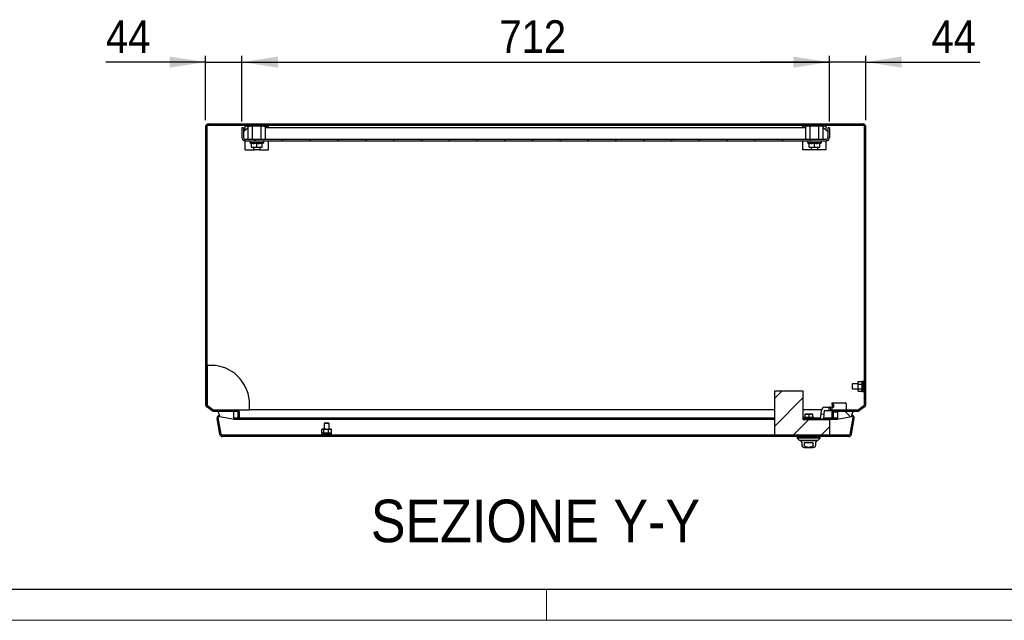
# Model space of a CAD drawing. Header units: millimetres. Extents: x 0 to 6308, y -1 to 4454.
# Tile 3 of 5: x 2519 to 3712, y -1 to 727. Entities that reach past the tile are written whole.
import ezdxf

# ---------------------------------------------------------------- set-up
doc = ezdxf.new("R2010")
doc.units = ezdxf.units.MM
doc.header["$LTSCALE"] = 7.5
doc.layers.add('SLD-0', color=7, linetype='Continuous')
doc.styles.add('SLDTEXTSTYLE3', font='GOTHIC.TTF', dxfattribs={"width": 0.913})
doc.dimstyles.new('SLDDIMSTYLE1', dxfattribs={"dimtxt": 39.6875, "dimasz": 43.65625, "dimexe": 0, "dimexo": 0.0625, "dimgap": 9.921875, "dimtad": 1, "dimrnd": 1e-09, "dimzin": 12, "dimdsep": 46, "dimtxsty": 'SLDTEXTSTYLE3', "dimsah": 1, "dimcen": 0.09, "dimadec": 0, "dimazin": 3, "dimtfac": 1, "dimtmove": 0, "dimatfit": 0, "dimfxl": 1, "dimfrac": 2, "dimtolj": 1, "dimtzin": 12, "dimarcsym": 0})
doc.dimstyles.new('SLDDIMSTYLE3', dxfattribs={"dimtxt": 39.6875, "dimasz": 43.65625, "dimexe": 0, "dimexo": 0.0625, "dimgap": 9.921875, "dimtad": 1, "dimrnd": 1e-09, "dimzin": 12, "dimdsep": 46, "dimtxsty": 'SLDTEXTSTYLE3', "dimsah": 1, "dimcen": 0.09, "dimadec": 0, "dimazin": 3, "dimtfac": 1, "dimtofl": 0, "dimtmove": 0, "dimatfit": 3, "dimfxl": 1, "dimfrac": 2, "dimtolj": 1, "dimtzin": 12, "dimarcsym": 0})
pattern_1 = [(45, (0, 0), (-16.83798022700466, 16.83798022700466), [])]

# ---------------------------------------------------------------- blocks, each defined once
blk = doc.blocks.new('_D_14')
at = {"layer": 'SLD-0', "color": 7}
for p, q in [((2744.255565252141, 605.3569444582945), (2744.255565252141, 683.3569444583)), ((2788.255565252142, 603.8569444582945), (2788.255565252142, 683.3569444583)), ((2744.255565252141, 675.8569444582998), (2623.389712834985, 675.8569444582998)), ((2744.255565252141, 675.8569444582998), (2788.255565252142, 675.8569444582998)), ((2788.255565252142, 675.8569444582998), (2872.209892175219, 675.8569444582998))]:
    blk.add_line(p, q, dxfattribs=at)
for points in [[(2744.255565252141, 675.8569444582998), (2700.599315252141, 682.573290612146), (2700.599315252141, 669.1405983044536)], [(2788.255565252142, 675.8569444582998), (2831.911815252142, 669.1405983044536), (2831.911815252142, 682.573290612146)]]:
    blk.add_solid(points, dxfattribs=at)
at = {"layer": 'SLD-0', "color": 7, "insert": (2623.389712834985, 726.5515236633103), "char_height": 39.68749999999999, "attachment_point": 1, "style": 'SLDTEXTSTYLE3'}
blk.add_mtext('44', dxfattribs=at)
blk = doc.blocks.new('_D_15')
at = {"layer": 'SLD-0', "color": 7}
for p, q in [((2788.255565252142, 603.8569444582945), (2788.255565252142, 683.3569444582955)), ((3500.255565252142, 603.856944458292), (3500.255565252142, 683.3569444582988)), ((2788.255565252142, 675.8569444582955), (3500.255565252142, 675.8569444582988))]:
    blk.add_line(p, q, dxfattribs=at)
for points in [[(2788.255565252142, 675.8569444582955), (2831.911815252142, 669.1405983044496), (2831.911815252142, 682.5732906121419)], [(3500.255565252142, 675.8569444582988), (3456.599315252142, 682.5732906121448), (3456.599315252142, 669.1405983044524)]]:
    blk.add_solid(points, dxfattribs=at)
at = {"layer": 'SLD-0', "color": 7, "insert": (3100.268584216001, 726.5515236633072), "char_height": 39.68749999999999, "attachment_point": 1, "style": 'SLDTEXTSTYLE3'}
blk.add_mtext('712', dxfattribs=at)
blk = doc.blocks.new('_D_16')
at = {"layer": 'SLD-0', "color": 7}
for p, q in [((3500.255565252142, 603.856944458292), (3500.255565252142, 683.3569444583)), ((3544.255565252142, 605.3569444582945), (3544.255565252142, 683.3569444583)), ((3500.255565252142, 675.8569444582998), (3416.301238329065, 675.8569444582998)), ((3544.255565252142, 675.8569444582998), (3500.255565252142, 675.8569444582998)), ((3544.255565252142, 675.8569444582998), (3682.718670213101, 675.8569444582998))]:
    blk.add_line(p, q, dxfattribs=at)
for points in [[(3500.255565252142, 675.8569444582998), (3456.599315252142, 682.573290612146), (3456.599315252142, 669.1405983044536)], [(3544.255565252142, 675.8569444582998), (3587.911815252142, 669.1405983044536), (3587.911815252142, 682.573290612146)]]:
    blk.add_solid(points, dxfattribs=at)
at = {"layer": 'SLD-0', "color": 7, "insert": (3624.069362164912, 726.5515236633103), "char_height": 39.68749999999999, "attachment_point": 1, "style": 'SLDTEXTSTYLE3'}
blk.add_mtext('44', dxfattribs=at)

msp = doc.modelspace()

# ---------------------------------------------------------------- hatches: boundary and pattern name
at = {"layer": 'SLD-0', "linetype": 'Continuous', "lineweight": 18}
h = msp.add_hatch(dxfattribs=at)
h.set_pattern_fill('ANSI31', color=256, scale=7.5, style=0)
h.set_pattern_definition(pattern_1)
edge = h.paths.add_edge_path(flags=0)
edge.add_arc((3506.255565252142, 251.3569444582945), 1.5, 89.9999999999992, 180, ccw=False)
edge.add_line((3506.255565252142, 252.8569444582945), (3534.740780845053, 252.8569444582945))
edge.add_arc((3534.740780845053, 255.8569444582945), 3, 270.0000000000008, 304.9999999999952)
edge.add_line((3536.461510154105, 253.3994883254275), (3542.976294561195, 257.9611894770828))
edge.add_arc((3541.255565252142, 260.4186456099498), 3, 305.0000000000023, 360.0000000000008)
edge.add_line((3544.255565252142, 260.4186456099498), (3544.255565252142, 597.8569444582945))
edge.add_arc((3541.255565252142, 597.8569444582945), 3, 0, 90)
edge.add_line((3541.255565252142, 600.8569444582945), (2747.255565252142, 600.8569444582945))
edge.add_arc((2747.255565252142, 597.8569444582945), 3, 90, 180)
edge.add_line((2744.255565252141, 597.8569444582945), (2744.255565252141, 260.4186456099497))
edge.add_arc((2747.255565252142, 260.4186456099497), 3, 180, 234.9999999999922)
edge.add_line((2745.534835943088, 257.9611894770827), (2752.049620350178, 253.3994883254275))
edge.add_arc((2753.770349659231, 255.8569444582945), 3, 234.9999999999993, 270.0000000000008)
edge.add_line((2753.770349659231, 252.8569444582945), (2782.255565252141, 252.8569444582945))
edge.add_arc((2782.255565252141, 251.3569444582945), 1.5, -7.958078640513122e-13, 89.9999999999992, ccw=False)
edge.add_line((2783.755565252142, 251.3569444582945), (2783.755565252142, 244.8569444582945))
edge.add_line((2783.755565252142, 244.8569444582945), (2785.255565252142, 244.8569444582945))
edge.add_line((2785.255565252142, 244.8569444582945), (2785.255565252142, 251.3569444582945))
edge.add_arc((2782.255565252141, 251.3569444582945), 3, 0, 90)
edge.add_line((2782.255565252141, 254.3569444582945), (2753.770349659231, 254.3569444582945))
edge.add_arc((2753.770349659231, 255.8569444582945), 1.5, 234.99999999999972, 269.9999999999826, ccw=False)
edge.add_line((2752.909985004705, 254.628216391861), (2746.395200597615, 259.1899175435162))
edge.add_arc((2747.255565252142, 260.4186456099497), 1.5, 180, 234.99999999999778, ccw=False)
edge.add_line((2745.755565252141, 260.4186456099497), (2745.755565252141, 597.8569444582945))
edge.add_arc((2747.255565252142, 597.8569444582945), 1.5, 89.9999999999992, 180, ccw=False)
edge.add_line((2747.255565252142, 599.3569444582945), (3541.255565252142, 599.3569444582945))
edge.add_arc((3541.255565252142, 597.8569444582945), 1.5, -7.958078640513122e-13, 89.9999999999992, ccw=False)
edge.add_line((3542.755565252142, 597.8569444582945), (3542.755565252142, 260.4186456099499))
edge.add_arc((3541.255565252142, 260.4186456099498), 1.5, -54.99999999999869, 1.4210854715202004e-12, ccw=False)
edge.add_line((3542.115929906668, 259.1899175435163), (3535.601145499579, 254.6282163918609))
edge.add_arc((3534.740780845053, 255.8569444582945), 1.5, 270, 304.99999999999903, ccw=False)
edge.add_line((3534.740780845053, 254.3569444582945), (3506.255565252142, 254.3569444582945))
edge.add_arc((3506.255565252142, 251.3569444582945), 3, 90, 180)
edge.add_line((3503.255565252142, 251.3569444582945), (3503.255565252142, 244.8569444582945))
edge.add_line((3503.255565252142, 244.8569444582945), (3504.755565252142, 244.8569444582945))
edge.add_line((3504.755565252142, 244.8569444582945), (3504.755565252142, 251.3569444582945))
h = msp.add_hatch(dxfattribs=at)
h.set_pattern_fill('ANSI31', color=256, scale=7.5, style=0)
h.set_pattern_definition(pattern_1)
edge = h.paths.add_edge_path(flags=0)
edge.add_line((2790.255565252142, 584.3569444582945), (2790.255565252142, 596.3569444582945))
edge.add_line((2790.255565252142, 596.3569444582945), (2788.255565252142, 596.3569444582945))
edge.add_line((2788.255565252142, 596.3569444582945), (2788.255565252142, 584.3569444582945))
edge.add_arc((2792.255565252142, 584.3569444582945), 3.999999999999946, 180, 270.0000000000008)
edge.add_line((2792.255565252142, 580.3569444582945), (3496.255565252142, 580.3569444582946))
edge.add_arc((3496.255565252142, 584.3569444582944), 3.999999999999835, 270.0000000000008, 360.0000000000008)
edge.add_line((3500.255565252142, 584.3569444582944), (3500.255565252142, 596.356944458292))
edge.add_line((3500.255565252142, 596.356944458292), (3498.255565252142, 596.356944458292))
edge.add_line((3498.255565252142, 596.356944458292), (3498.255565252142, 584.3569444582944))
edge.add_arc((3496.255565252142, 584.3569444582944), 1.999999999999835, 270, 360, ccw=False)
edge.add_line((3496.255565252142, 582.3569444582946), (2792.255565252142, 582.3569444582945))
edge.add_arc((2792.255565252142, 584.3569444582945), 1.999999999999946, 180, 270, ccw=False)
h = msp.add_hatch(dxfattribs=at)
h.set_pattern_fill('ANSI31', color=256, scale=7.5, style=0)
h.set_pattern_definition(pattern_1)
h.paths.add_polyline_path([(3434.045565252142, 277.619548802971), (3434.045565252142, 223.619548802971), (3500.255565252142, 223.619548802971), (3500.255565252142, 242.619548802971), (3468.045565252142, 242.619548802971), (3468.045565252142, 277.619548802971)], flags=0)
h = msp.add_hatch(dxfattribs=at)
h.set_pattern_fill('ANSI31', color=256, scale=7.5, angle=90.0000000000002, style=0)
h.set_pattern_definition([(135.0000000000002, (0, 0), (-16.83798022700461, -16.83798022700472), [])])
edge = h.paths.add_edge_path(flags=0)
edge.add_line((2778.71086355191, 243.2520772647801), (2778.97133581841, 244.7292888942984))
edge.add_line((2778.97133581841, 244.7292888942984), (2778.015402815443, 244.8978456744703))
edge.add_line((2778.015402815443, 244.8978456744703), (2777.994299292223, 251.9133896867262))
edge.add_arc((2776.994303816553, 251.9103815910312), 0.9999999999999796, 0.1723514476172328, 90.17235144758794)
edge.add_line((2776.991295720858, 252.9103770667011), (2759.228441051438, 252.8569444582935))
edge.add_line((2759.228441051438, 252.8569444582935), (2761.524918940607, 247.8055629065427))
edge.add_arc((2761.003974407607, 244.8511396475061), 3, 80.00000000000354, 190.0000000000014)
edge.add_line((2758.04955114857, 244.3301951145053), (2761.528762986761, 224.5986042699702))
edge.add_arc((2764.483186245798, 225.119548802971), 3, 189.9999999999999, 270.0000000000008)
edge.add_line((2764.483186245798, 222.119548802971), (3524.027944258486, 222.119548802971))
edge.add_arc((3524.027944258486, 225.119548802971), 3, 270.0000000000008, 349.9999999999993)
edge.add_line((3526.982367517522, 224.5986042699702), (3530.461579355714, 244.3301951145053))
edge.add_arc((3527.507156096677, 244.8511396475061), 3, 350.0000000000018, 459.9999999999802)
edge.add_line((3526.986211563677, 247.8055629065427), (3529.282689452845, 252.8569444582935))
edge.add_line((3529.282689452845, 252.8569444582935), (3511.519834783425, 252.9103770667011))
edge.add_arc((3511.51682668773, 251.9103815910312), 0.9999999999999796, 89.82764855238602, 179.8276485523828)
edge.add_line((3510.51683121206, 251.9133896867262), (3510.49572768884, 244.8978456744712))
edge.add_line((3510.49572768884, 244.8978456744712), (3509.539794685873, 244.7292888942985))
edge.add_line((3509.539794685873, 244.7292888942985), (3509.800266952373, 243.2520772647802))
edge.add_line((3509.800266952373, 243.2520772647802), (3527.246683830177, 246.3283512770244))
edge.add_arc((3527.507156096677, 244.8511396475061), 1.5, -9.999999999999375, 99.9999999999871, ccw=False)
edge.add_line((3528.984367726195, 244.5906673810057), (3525.505155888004, 224.8590765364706))
edge.add_arc((3524.027944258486, 225.119548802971), 1.5, 270, 349.9999999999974, ccw=False)
edge.add_line((3524.027944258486, 223.619548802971), (2764.483186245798, 223.619548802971))
edge.add_arc((2764.483186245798, 225.119548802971), 1.5, 189.9999999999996, 270, ccw=False)
edge.add_line((2763.00597461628, 224.8590765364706), (2759.526762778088, 244.5906673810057))
edge.add_arc((2761.003974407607, 244.8511396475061), 1.5, 80.00000000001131, 189.9999999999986, ccw=False)
edge.add_line((2761.264446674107, 246.3283512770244), (2778.71086355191, 243.2520772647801))

# ---------------------------------------------------------------- linework, layer by layer
at = {"color": 7, "linetype": 'Continuous', "lineweight": 25}
for p, q in [((2744.255565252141, 597.8569444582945), (2744.255565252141, 260.4186456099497)), ((2745.755565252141, 597.8569444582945), (2745.755565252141, 260.4186456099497)), ((2747.255565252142, 600.8569444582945), (3541.255565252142, 600.8569444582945)), ((2747.255565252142, 599.3569444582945), (3541.255565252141, 599.3569444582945)), ((2792.255565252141, 598.3569444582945), (2792.255565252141, 599.3569444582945)), ((2794.255565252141, 598.3569444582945), (2792.255565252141, 598.3569444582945)), ((2792.255565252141, 593.3569444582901), (2792.255565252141, 598.3569444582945)), ((2794.255565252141, 598.3569444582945), (2798.172661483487, 598.3569444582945)), ((2795.863260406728, 582.3569444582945), (2795.863260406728, 598.3569444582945)), ((2801.059412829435, 598.3569444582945), (2798.172661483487, 598.3569444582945)), ((2801.059412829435, 582.3569444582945), (2801.059412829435, 598.3569444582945)), ((2811.451717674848, 598.3569444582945), (2801.059412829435, 598.3569444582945)), ((2804.194012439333, 598.3569444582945), (2804.194012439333, 599.3569444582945)), ((2808.317118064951, 599.3569444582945), (2808.317118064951, 598.3569444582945)), ((2811.451717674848, 582.3569444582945), (2811.451717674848, 598.3569444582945)), ((2814.338469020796, 598.3569444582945), (2811.451717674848, 598.3569444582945)), ((2814.338469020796, 598.3569444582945), (2818.255565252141, 598.3569444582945)), ((2816.647870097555, 582.3569444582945), (2816.647870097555, 598.3569444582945)), ((2820.255565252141, 598.3569444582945), (2818.255565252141, 598.3569444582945)), ((2820.255565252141, 599.3569444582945), (2820.255565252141, 598.3569444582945)), ((2820.255565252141, 596.3569444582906), (2820.255565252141, 598.3569444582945)), ((3468.255565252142, 598.3569444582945), (3468.255565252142, 599.3569444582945)), ((3470.255565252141, 598.3569444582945), (3468.255565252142, 598.3569444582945)), ((3468.255565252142, 596.3569444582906), (3468.255565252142, 598.3569444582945)), ((3474.172661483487, 598.3569444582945), (3470.255565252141, 598.3569444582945)), ((3471.863260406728, 582.3569444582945), (3471.863260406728, 598.3569444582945)), ((3477.059412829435, 598.3569444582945), (3474.172661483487, 598.3569444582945)), ((3477.059412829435, 582.3569444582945), (3477.059412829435, 598.3569444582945)), ((3487.451717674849, 598.3569444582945), (3477.059412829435, 598.3569444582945)), ((3480.194012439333, 599.3569444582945), (3480.194012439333, 598.3569444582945)), ((3484.31711806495, 598.3569444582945), (3484.31711806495, 599.3569444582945)), ((3487.451717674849, 582.3569444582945), (3487.451717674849, 598.3569444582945)), ((3490.338469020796, 598.3569444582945), (3487.451717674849, 598.3569444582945)), ((3494.255565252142, 598.3569444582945), (3490.338469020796, 598.3569444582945)), ((3492.647870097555, 582.3569444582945), (3492.647870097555, 598.3569444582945)), ((3496.255565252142, 598.3569444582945), (3494.255565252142, 598.3569444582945)), ((3496.255565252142, 599.3569444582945), (3496.255565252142, 598.3569444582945)), ((3496.255565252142, 593.3569444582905), (3496.255565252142, 598.3569444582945)), ((3542.755565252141, 260.4186456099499), (3542.755565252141, 597.8569444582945)), ((3544.255565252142, 260.4186456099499), (3544.255565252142, 597.8569444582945)), ((2788.255565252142, 596.3569444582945), (2788.255565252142, 584.3569444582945)), ((2790.255565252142, 596.3569444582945), (2788.255565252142, 596.3569444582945)), ((2790.255565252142, 596.3569444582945), (2790.255565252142, 584.3569444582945)), ((2795.255565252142, 596.3569444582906), (2790.255565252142, 591.3569444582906)), ((2795.863260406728, 596.3569444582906), (2795.255565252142, 596.3569444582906)), ((3471.863260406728, 596.3569444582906), (2816.647870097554, 596.3569444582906)), ((3493.255565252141, 596.3569444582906), (3492.647870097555, 596.3569444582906)), ((3498.255565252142, 591.3569444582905), (3493.255565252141, 596.3569444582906)), ((3498.255565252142, 596.356944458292), (3498.255565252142, 584.3569444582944)), ((3500.255565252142, 596.356944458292), (3498.255565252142, 596.356944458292)), ((3500.255565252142, 596.356944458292), (3500.255565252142, 584.3569444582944)), ((2790.255565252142, 580.8928428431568), (2790.255565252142, 580.3569444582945)), ((2792.255565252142, 580.3569444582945), (2790.255565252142, 580.3569444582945)), ((2792.255565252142, 582.3569444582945), (3496.255565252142, 582.3569444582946)), ((2792.255565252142, 580.3569444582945), (3496.255565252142, 580.3569444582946)), ((2792.255565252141, 569.3569444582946), (2792.255565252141, 580.3569444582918)), ((2798.030542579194, 580.3569444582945), (2797.855565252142, 578.3569444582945)), ((2797.855565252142, 578.3569444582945), (2799.755565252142, 577.2599789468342)), ((2797.855565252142, 578.3569444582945), (2806.255565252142, 578.3569444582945)), ((2799.755565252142, 572.9375010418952), (2799.755565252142, 577.840535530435)), ((2806.255565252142, 572.9375010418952), (2803.005565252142, 572.3569444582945)), ((2806.255565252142, 578.3569444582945), (2814.655565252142, 578.3569444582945)), ((2806.255565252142, 572.9375010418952), (2806.255565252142, 577.840535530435)), ((2812.755565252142, 572.9375010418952), (2809.505565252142, 572.3569444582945)), ((2812.755565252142, 577.2599789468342), (2814.655565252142, 578.3569444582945)), ((2812.755565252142, 572.9375010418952), (2812.755565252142, 577.840535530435)), ((2814.655565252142, 578.3569444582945), (2814.48058792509, 580.3569444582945)), ((2820.255565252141, 569.3569444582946), (2820.255565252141, 580.3569444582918)), ((3468.255565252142, 569.3569444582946), (3468.255565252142, 580.3569444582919)), ((3474.030542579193, 580.3569444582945), (3473.855565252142, 578.3569444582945)), ((3473.855565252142, 578.3569444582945), (3475.755565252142, 577.2599789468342)), ((3473.855565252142, 578.3569444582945), (3482.255565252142, 578.3569444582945)), ((3475.755565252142, 572.9375010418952), (3475.755565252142, 577.840535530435)), ((3482.255565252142, 572.9375010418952), (3479.005565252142, 572.3569444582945)), ((3482.255565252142, 578.3569444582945), (3490.655565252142, 578.3569444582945)), ((3482.255565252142, 572.9375010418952), (3482.255565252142, 577.840535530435)), ((3488.755565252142, 572.9375010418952), (3485.505565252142, 572.3569444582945)), ((3488.755565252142, 577.2599789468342), (3490.655565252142, 578.3569444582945)), ((3488.755565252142, 572.9375010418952), (3488.755565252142, 577.840535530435)), ((3490.655565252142, 578.3569444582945), (3490.48058792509, 580.3569444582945)), ((3498.255565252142, 580.3569444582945), (3496.255565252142, 580.3569444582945)), ((3496.255565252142, 569.3569444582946), (3496.255565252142, 580.3569444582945)), ((3498.255565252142, 580.8928428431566), (3498.255565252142, 580.3569444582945)), ((2792.255565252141, 569.3569444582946), (2803.005565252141, 569.3569444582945)), ((2803.005565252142, 572.3569444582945), (2799.755565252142, 572.3569444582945)), ((2802.255565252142, 572.3569444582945), (2802.255565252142, 570.106944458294)), ((2802.255565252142, 570.106944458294), (2803.005565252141, 569.3569444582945)), ((2802.255565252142, 570.106944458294), (2810.255565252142, 570.106944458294)), ((2809.505565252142, 572.3569444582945), (2803.005565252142, 572.3569444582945)), ((2809.505565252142, 569.3569444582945), (2803.005565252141, 569.3569444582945)), ((2812.755565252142, 572.3569444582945), (2809.505565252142, 572.3569444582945)), ((2809.505565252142, 569.3569444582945), (2810.255565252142, 570.106944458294)), ((2809.505565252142, 569.3569444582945), (2820.255565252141, 569.3569444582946)), ((2810.255565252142, 570.106944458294), (2810.255565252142, 572.3569444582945)), ((3479.005565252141, 569.3569444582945), (3468.255565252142, 569.3569444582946)), ((3479.005565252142, 572.3569444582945), (3475.755565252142, 572.3569444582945)), ((3478.255565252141, 572.3569444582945), (3478.255565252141, 570.106944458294)), ((3478.255565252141, 570.106944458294), (3479.005565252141, 569.3569444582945)), ((3478.255565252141, 570.106944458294), (3486.255565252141, 570.106944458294)), ((3485.505565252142, 572.3569444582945), (3479.005565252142, 572.3569444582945)), ((3485.505565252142, 569.3569444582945), (3479.005565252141, 569.3569444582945)), ((3488.755565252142, 572.3569444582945), (3485.505565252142, 572.3569444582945)), ((3485.505565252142, 569.3569444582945), (3486.255565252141, 570.106944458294)), ((3496.255565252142, 569.3569444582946), (3485.505565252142, 569.3569444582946)), ((3486.255565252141, 570.106944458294), (3486.255565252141, 572.3569444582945)), ((2745.805565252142, 306.3569444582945), (2745.755565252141, 306.3569444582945)), ((2745.805565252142, 306.3569444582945), (2745.805565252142, 292.3569444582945)), ((2745.855565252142, 304.8569444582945), (2745.805565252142, 304.8569444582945)), ((2745.855565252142, 304.8569444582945), (2745.855565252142, 293.8569444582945)), ((2746.286622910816, 308.1939444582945), (2746.286622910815, 259.2735907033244)), ((2755.911622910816, 308.1939444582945), (2746.286622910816, 308.1939444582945)), ((3542.705565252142, 304.8569444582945), (3542.655565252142, 304.8569444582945)), ((3542.655565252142, 293.8569444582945), (3542.655565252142, 304.8569444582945)), ((3542.755565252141, 306.3569444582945), (3542.705565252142, 306.3569444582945)), ((3542.705565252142, 292.3569444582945), (3542.705565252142, 306.3569444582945)), ((2745.755565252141, 292.3569444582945), (2745.805565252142, 292.3569444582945)), ((2746.286622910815, 287.3569444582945), (2745.755565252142, 287.3569444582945)), ((2745.805565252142, 293.8569444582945), (2745.855565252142, 293.8569444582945)), ((3535.155565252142, 285.7436958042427), (3535.155565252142, 288.6304471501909)), ((3535.155565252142, 288.6304471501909), (3540.155565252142, 288.6304471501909)), ((3541.755565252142, 288.8569444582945), (3540.155565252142, 288.8569444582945)), ((3540.155565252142, 276.8569444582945), (3540.155565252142, 288.8569444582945)), ((3541.755565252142, 276.8569444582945), (3541.755565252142, 288.8569444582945)), ((3542.755565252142, 287.3569444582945), (3541.755565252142, 287.3569444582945)), ((3542.655565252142, 293.8569444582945), (3542.705565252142, 293.8569444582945)), ((3542.705565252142, 292.3569444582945), (3542.755565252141, 292.3569444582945)), ((2745.755565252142, 278.3569444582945), (2746.286622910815, 278.3569444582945)), ((3434.045565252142, 223.619548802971), (3434.045565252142, 277.6195488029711)), ((3434.045565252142, 277.6195488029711), (3468.045565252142, 277.6195488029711)), ((3468.045565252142, 277.6195488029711), (3468.045565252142, 242.6195488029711)), ((3528.255565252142, 285.8569444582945), (3527.755565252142, 285.3569444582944)), ((3527.755565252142, 285.3569444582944), (3527.755565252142, 282.8569444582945)), ((3527.755565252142, 282.8569444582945), (3527.755565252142, 280.3569444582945)), ((3527.755565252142, 280.3569444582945), (3528.255565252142, 279.8569444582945)), ((3535.155565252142, 285.8569444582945), (3528.255565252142, 285.8569444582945)), ((3528.255565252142, 279.8569444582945), (3528.255565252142, 285.8569444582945)), ((3528.255565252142, 279.8569444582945), (3535.155565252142, 279.8569444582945)), ((3535.155565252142, 279.9701931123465), (3535.155565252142, 285.7436958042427)), ((3535.155565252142, 285.7436958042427), (3540.155565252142, 285.7436958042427)), ((3535.155565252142, 279.9701931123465), (3540.155565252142, 279.9701931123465)), ((3535.155565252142, 277.0834417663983), (3535.155565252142, 279.9701931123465)), ((3535.155565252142, 277.0834417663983), (3540.155565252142, 277.0834417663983)), ((3540.155565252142, 276.8569444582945), (3541.755565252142, 276.8569444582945)), ((3541.755565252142, 278.3569444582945), (3542.755565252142, 278.3569444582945)), ((3503.755565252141, 260.839294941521), (3503.755565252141, 262.839294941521)), ((3503.755565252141, 262.839294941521), (3519.755565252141, 262.8392949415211)), ((2752.049620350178, 253.3994883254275), (2745.534835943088, 257.9611894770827)), ((2752.909985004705, 254.628216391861), (2746.395200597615, 259.1899175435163)), ((2753.770349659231, 254.3569444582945), (2782.255565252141, 254.3569444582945)), ((2753.770349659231, 252.8569444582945), (2782.255565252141, 252.8569444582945)), ((2759.228441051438, 252.8569444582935), (2776.991295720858, 252.9103770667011)), ((2761.524918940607, 247.8055629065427), (2759.228441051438, 252.8569444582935)), ((2777.994299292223, 251.9133896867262), (2778.015402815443, 244.8978456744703)), ((2782.255565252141, 254.3569444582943), (2797.436622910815, 254.3569444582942)), ((2783.755565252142, 244.8569444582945), (2783.755565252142, 251.3569444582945)), ((2785.255565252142, 244.8569444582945), (2785.255565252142, 251.3569444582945)), ((2797.436622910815, 254.3569444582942), (2797.436622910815, 261.1169444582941)), ((3434.045565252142, 254.3569444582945), (2797.436622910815, 254.3569444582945)), ((3490.582504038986, 254.3569444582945), (3468.045565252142, 254.3569444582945)), ((3490.1349423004, 249.4813891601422), (3490.525600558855, 253.94663348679)), ((3494.119721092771, 249.132766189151), (3494.510379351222, 253.5980105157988)), ((3494.119721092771, 249.063020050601), (3494.510379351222, 253.5282643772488)), ((3494.609998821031, 257.6892949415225), (3500.090456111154, 257.6892949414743)), ((3494.609998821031, 253.6892949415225), (3500.090456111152, 253.689294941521)), ((3494.609998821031, 253.6195488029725), (3500.090456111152, 253.619548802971)), ((3500.090456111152, 253.689294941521), (3500.090456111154, 257.6892949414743)), ((3501.083533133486, 257.6892949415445), (3500.090456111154, 257.6892949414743)), ((3500.090456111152, 253.619548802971), (3500.090456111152, 253.6892949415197)), ((3500.090456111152, 253.689294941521), (3503.755565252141, 253.689294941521)), ((3500.090456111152, 253.619548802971), (3503.755565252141, 253.619548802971)), ((3501.083533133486, 257.6892949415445), (3505.255565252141, 258.4141384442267)), ((3501.083533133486, 257.6892949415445), (3501.767877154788, 254.021054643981)), ((3501.767877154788, 254.021054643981), (3503.755565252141, 254.3663930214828)), ((3503.255565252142, 251.3569444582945), (3503.255565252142, 244.8569444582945)), ((3505.255565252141, 260.839294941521), (3503.755565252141, 260.839294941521)), ((3503.755565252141, 260.839294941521), (3503.755565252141, 258.1535303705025)), ((3503.755565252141, 257.839294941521), (3505.255565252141, 257.839294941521)), ((3503.755565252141, 254.689294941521), (3503.755565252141, 257.839294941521)), ((3503.755565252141, 253.0152568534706), (3503.755565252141, 254.689294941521)), ((3504.755565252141, 259.839294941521), (3504.755565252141, 260.839294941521)), ((3505.255565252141, 259.839294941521), (3504.755565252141, 259.839294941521)), ((3504.755565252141, 251.3569444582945), (3504.755565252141, 244.8569444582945)), ((3510.515947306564, 251.619548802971), (3504.778731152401, 251.619548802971)), ((3510.516157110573, 251.689294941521), (3504.792847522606, 251.689294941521)), ((3505.255565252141, 260.839294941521), (3505.255565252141, 259.839294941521)), ((3505.255565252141, 259.839294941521), (3505.255565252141, 257.839294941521)), ((3506.255565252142, 254.3569444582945), (3534.740780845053, 254.3569444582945)), ((3506.255565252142, 252.8569444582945), (3534.740780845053, 252.8569444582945)), ((3510.49572768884, 244.8978456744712), (3510.51683121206, 251.9133896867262)), ((3511.519834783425, 252.9103770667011), (3529.282689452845, 252.8569444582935)), ((3520.755565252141, 261.839294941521), (3520.755565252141, 259.8392949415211)), ((3520.755565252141, 259.8392949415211), (3520.755565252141, 256.8394215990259)), ((3520.755565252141, 256.8394215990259), (3520.755565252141, 255.8574588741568)), ((3520.755565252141, 255.8574588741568), (3520.755565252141, 254.3569444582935)), ((3529.282689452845, 252.8569444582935), (3526.986211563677, 247.8055629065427)), ((3542.115929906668, 259.1899175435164), (3535.601145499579, 254.628216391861)), ((3542.976294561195, 257.9611894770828), (3536.461510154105, 253.3994883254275)), ((2761.528762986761, 224.5986042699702), (2758.04955114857, 244.3301951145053)), ((2763.00597461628, 224.8590765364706), (2759.526762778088, 244.5906673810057)), ((2761.50419867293, 247.8511396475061), (2761.003974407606, 247.8511396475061)), ((2761.264446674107, 246.3283512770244), (2778.71086355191, 243.2520772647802)), ((2778.015402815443, 244.8978456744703), (2778.97133581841, 244.7292888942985)), ((2778.015402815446, 244.8978456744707), (2783.755565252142, 244.8978456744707)), ((2778.97133581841, 244.7292888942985), (2778.71086355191, 243.2520772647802)), ((2778.710863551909, 243.2520772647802), (3434.045565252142, 243.2520772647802)), ((2778.97133581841, 244.7292888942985), (3434.045565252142, 244.7292888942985)), ((2783.755565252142, 244.8569444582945), (2785.255565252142, 244.8569444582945)), ((2785.255565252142, 244.8569444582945), (3434.045565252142, 244.8569444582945)), ((3468.045565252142, 244.8569444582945), (3468.612624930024, 244.8569444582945)), ((3468.045565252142, 244.7292888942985), (3468.505565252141, 244.7292888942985)), ((3468.045565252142, 243.6195488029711), (3476.779327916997, 243.6195488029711)), ((3468.045565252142, 242.6195488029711), (3500.255565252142, 242.6195488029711)), ((3469.118065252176, 245.269548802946), (3468.50556525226, 244.769548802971)), ((3468.505565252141, 244.769548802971), (3468.505565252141, 244.069548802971)), ((3482.005565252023, 244.769548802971), (3468.505565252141, 244.769548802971)), ((3468.505565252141, 244.0695488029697), (3468.505565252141, 243.999802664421)), ((3468.805565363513, 243.6195488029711), (3468.805565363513, 243.7695488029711)), ((3468.903555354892, 243.769548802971), (3468.903555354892, 243.6195488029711)), ((3481.393065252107, 245.269548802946), (3469.118065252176, 245.269548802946)), ((3469.669701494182, 243.7695488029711), (3469.194547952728, 243.7695488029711)), ((3469.194547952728, 243.6195488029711), (3469.194547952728, 243.7695488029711)), ((3469.669701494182, 243.769548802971), (3470.314578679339, 243.769548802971)), ((3469.669701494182, 243.769548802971), (3469.669701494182, 243.6195488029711)), ((3471.109585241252, 243.7695488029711), (3470.31457867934, 243.7695488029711)), ((3470.314578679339, 243.6195488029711), (3470.314578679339, 243.7695488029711)), ((3470.470774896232, 248.7695488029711), (3470.470774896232, 245.269548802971)), ((3470.970779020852, 249.269548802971), (3471.922454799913, 249.269548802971)), ((3471.109585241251, 243.769548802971), (3472.030565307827, 243.769548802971)), ((3471.109585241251, 243.769548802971), (3471.109585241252, 243.6195488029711)), ((3471.922453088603, 249.2695488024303), (3474.30348301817, 249.2695487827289)), ((3474.30347519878, 249.2695487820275), (3471.922454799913, 249.2695488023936)), ((3473.049535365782, 243.7695488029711), (3472.030565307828, 243.7695488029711)), ((3472.030565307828, 243.6195488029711), (3472.030565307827, 243.7695488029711)), ((3473.049535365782, 243.769548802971), (3474.135534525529, 243.769548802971)), ((3473.049535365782, 243.769548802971), (3473.049535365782, 243.6195488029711)), ((3475.255565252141, 243.769548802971), (3474.135534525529, 243.769548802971)), ((3474.135534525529, 243.6195488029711), (3474.135534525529, 243.7695488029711)), ((3475.255565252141, 249.269548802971), (3474.30347519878, 249.2695487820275)), ((3474.303483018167, 249.269548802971), (3475.255565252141, 249.269548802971)), ((3475.255565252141, 248.7695488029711), (3475.255565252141, 249.269548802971)), ((3476.207647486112, 249.2695487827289), (3475.255565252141, 249.269548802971)), ((3476.207655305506, 249.269548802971), (3475.255565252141, 249.269548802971)), ((3475.255565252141, 248.7695488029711), (3475.255565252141, 245.269548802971)), ((3475.255565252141, 243.769548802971), (3476.375595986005, 243.769548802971)), ((3475.255565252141, 243.769548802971), (3475.255565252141, 243.6195488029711)), ((3478.588677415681, 249.2695488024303), (3476.207647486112, 249.2695487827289)), ((3476.207655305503, 249.2695487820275), (3478.588675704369, 249.2695488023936)), ((3477.4615951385, 243.7695488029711), (3476.375595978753, 243.7695488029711)), ((3476.375595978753, 243.6195488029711), (3476.375595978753, 243.769548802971)), ((3476.779327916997, 243.6195488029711), (3484.255565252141, 243.6195488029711)), ((3477.4615951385, 243.769548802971), (3478.480565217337, 243.769548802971)), ((3477.461595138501, 243.769548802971), (3477.461595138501, 243.6195488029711)), ((3479.401545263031, 243.7695488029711), (3478.480565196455, 243.7695488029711)), ((3478.480565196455, 243.6195488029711), (3478.480565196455, 243.769548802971)), ((3478.588677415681, 249.269548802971), (3479.54035560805, 249.269548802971)), ((3479.401545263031, 243.769548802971), (3480.196551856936, 243.769548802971)), ((3479.401545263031, 243.769548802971), (3479.401545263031, 243.6195488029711)), ((3480.040355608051, 245.269548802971), (3480.040355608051, 248.7695488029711)), ((3480.8414290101, 243.7695488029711), (3480.196551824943, 243.7695488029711)), ((3480.196551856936, 243.769548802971), (3480.196551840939, 243.6195488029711)), ((3480.8414290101, 243.769548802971), (3481.3165825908, 243.769548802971)), ((3480.8414290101, 243.6195488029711), (3480.8414290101, 243.7695488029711)), ((3481.3165825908, 243.769548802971), (3481.316582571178, 243.6195488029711)), ((3482.005565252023, 244.769548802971), (3481.393065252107, 245.269548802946)), ((3481.60757514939, 243.6195488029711), (3481.60757514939, 243.769548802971)), ((3481.705565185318, 243.769548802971), (3481.705565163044, 243.6195488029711)), ((3481.898505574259, 244.8569444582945), (3489.730355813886, 244.8569444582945)), ((3482.005565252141, 244.069548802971), (3482.005565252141, 244.769548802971)), ((3482.005565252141, 244.7292888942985), (3489.7191873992, 244.7292888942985)), ((3482.005565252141, 243.999802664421), (3482.005565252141, 244.0695488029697)), ((3484.255565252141, 243.6195488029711), (3484.255565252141, 242.61954880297)), ((3484.255565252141, 243.6195488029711), (3489.255565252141, 243.6195488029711)), ((3489.255565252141, 243.6195488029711), (3489.25556525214, 242.61954880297)), ((3489.654043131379, 243.9846865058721), (3490.1349423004, 249.4813891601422)), ((3489.654043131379, 243.9846865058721), (3493.638821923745, 243.6360635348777)), ((3490.1349423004, 249.4813891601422), (3494.119721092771, 249.132766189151)), ((3493.579816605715, 243.2520772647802), (3509.800266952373, 243.2520772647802)), ((3493.638821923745, 243.6360635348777), (3494.119721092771, 249.132766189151)), ((3493.638821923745, 243.5663173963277), (3494.119721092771, 249.063020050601)), ((3493.740568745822, 244.7292888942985), (3509.539794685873, 244.7292888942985)), ((3493.751737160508, 244.8569444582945), (3503.255565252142, 244.8569444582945)), ((3494.113665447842, 249.0635498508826), (3494.119721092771, 249.063020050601)), ((3500.255565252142, 242.6195488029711), (3500.255565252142, 223.619548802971)), ((3503.255565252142, 244.8569444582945), (3504.755565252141, 244.8569444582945)), ((3504.755565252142, 244.8978456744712), (3510.49572768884, 244.8978456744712)), ((3509.539794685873, 244.7292888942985), (3510.49572768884, 244.8978456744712)), ((3509.800266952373, 243.2520772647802), (3509.539794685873, 244.7292888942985)), ((3509.800266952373, 243.2520772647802), (3527.246683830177, 246.3283512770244)), ((3525.505155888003, 224.8590765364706), (3528.984367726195, 244.5906673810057)), ((3526.982367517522, 224.5986042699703), (3530.461579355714, 244.3301951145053)), ((3527.507156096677, 247.8511396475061), (3527.006931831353, 247.8511396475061)), ((2885.265247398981, 226.6661307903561), (2885.265247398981, 230.7729668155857)), ((2886.003974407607, 231.2195488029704), (2885.543104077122, 230.9534651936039)), ((2886.003974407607, 231.2195488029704), (2886.425949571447, 231.2195488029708)), ((2886.425949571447, 231.2195488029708), (2890.456015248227, 231.219548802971)), ((2887.586651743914, 226.6661307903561), (2887.586651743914, 230.7729668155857)), ((2888.753974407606, 238.6195488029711), (2888.003974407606, 237.8695488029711)), ((2888.003974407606, 237.8695488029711), (2888.003974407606, 231.2195488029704)), ((2894.003974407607, 237.8695488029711), (2888.003974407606, 237.8695488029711)), ((2888.753974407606, 238.6195488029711), (2893.253974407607, 238.6195488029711)), ((2893.32537875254, 230.7729668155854), (2890.456015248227, 231.219548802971)), ((2890.456015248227, 231.219548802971), (2895.034040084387, 231.2195488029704)), ((2894.003974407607, 237.8695488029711), (2893.253974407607, 238.6195488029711)), ((2893.32537875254, 226.6661307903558), (2893.32537875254, 230.7729668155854)), ((2894.003974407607, 231.2195488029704), (2894.003974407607, 237.8695488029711)), ((2896.742701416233, 230.7729668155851), (2895.034040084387, 231.2195488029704)), ((2895.034040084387, 231.2195488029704), (2896.003974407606, 231.2195488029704)), ((2896.46484473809, 230.9534651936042), (2896.003974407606, 231.2195488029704)), ((2896.447041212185, 230.916860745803), (2896.742701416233, 230.7729668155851)), ((2896.742701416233, 226.6661307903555), (2896.742701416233, 230.7729668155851)), ((3524.027944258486, 223.619548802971), (2764.483186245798, 223.619548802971)), ((3524.027944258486, 222.119548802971), (2764.483186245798, 222.119548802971)), ((2884.003974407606, 223.669548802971), (2884.003974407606, 223.619548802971)), ((2884.003974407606, 223.669548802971), (2886.503974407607, 223.669548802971)), ((2885.003974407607, 226.2195488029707), (2885.003974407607, 224.619548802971)), ((2897.003974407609, 226.2195488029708), (2885.003974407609, 226.2195488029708)), ((2897.003974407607, 224.619548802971), (2885.003974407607, 224.619548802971)), ((2885.265247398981, 226.6661307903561), (2885.550883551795, 226.4817298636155)), ((2885.503974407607, 223.719548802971), (2885.503974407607, 223.669548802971)), ((2885.503974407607, 223.719548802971), (2886.503974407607, 223.719548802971)), ((2885.543104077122, 226.4856324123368), (2886.003974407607, 226.2195488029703)), ((2886.503974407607, 224.619548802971), (2886.503974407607, 223.619548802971)), ((2887.586651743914, 226.6661307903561), (2890.456015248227, 226.219548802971)), ((2893.32537875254, 226.6661307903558), (2895.034040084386, 226.2195488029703)), ((2895.503974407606, 223.619548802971), (2895.503974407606, 224.619548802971)), ((2895.503974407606, 223.719548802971), (2896.503974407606, 223.719548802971)), ((2895.503974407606, 223.669548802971), (2898.003974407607, 223.669548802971)), ((2896.003974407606, 226.2195488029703), (2896.46484473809, 226.4856324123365)), ((2896.742701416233, 226.6661307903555), (2896.447041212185, 226.5222368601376)), ((2896.503974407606, 223.669548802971), (2896.503974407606, 223.719548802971)), ((2897.003974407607, 224.619548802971), (2897.003974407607, 226.2195488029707)), ((2898.003974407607, 223.619548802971), (2898.003974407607, 223.669548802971)), ((3500.255565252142, 223.619548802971), (3434.045565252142, 223.619548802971)), ((3461.255565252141, 221.619548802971), (3461.255565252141, 220.1195488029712)), ((3475.255565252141, 221.619548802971), (3461.255565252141, 221.619548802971)), ((3461.255565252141, 220.1195488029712), (3463.755565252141, 217.6195488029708)), ((3489.255565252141, 220.1195488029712), (3461.255565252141, 220.1195488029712)), ((3463.755565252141, 217.6195488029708), (3475.255565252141, 217.6195488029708)), ((3465.255565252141, 222.11954880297), (3465.255565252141, 221.619548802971)), ((3485.00556425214, 216.919548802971), (3465.505566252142, 216.919548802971)), ((3470.672989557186, 221.619548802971), (3470.672989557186, 222.11954880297)), ((3489.255565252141, 221.619548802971), (3475.255565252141, 221.619548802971)), ((3475.255565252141, 217.6195488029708), (3486.755565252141, 217.6195488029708)), ((3479.838140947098, 222.11954880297), (3479.838140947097, 221.619548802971)), ((3485.255565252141, 221.619548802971), (3485.255565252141, 222.11954880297)), ((3486.755565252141, 217.6195488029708), (3489.255565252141, 220.1195488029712)), ((3489.255565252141, 220.1195488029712), (3489.255565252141, 221.619548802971)), ((3466.755565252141, 214.753485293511), (3466.755565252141, 211.819548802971)), ((3469.755565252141, 208.819548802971), (3475.255565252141, 208.819548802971)), ((3480.732790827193, 214.4195488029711), (3469.77833967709, 214.4195488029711)), ((3469.77833967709, 214.4195488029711), (3469.778339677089, 211.819548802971)), ((3475.255565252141, 208.819548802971), (3480.755565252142, 208.819548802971)), ((3480.732790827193, 211.819548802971), (3480.732790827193, 214.4195488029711)), ((3483.755565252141, 211.819548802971), (3483.755565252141, 214.753485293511)), ((6270.026093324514, 36.88964139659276), (37.52609332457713, 36.88964139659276))]:
    msp.add_line(p, q, dxfattribs=at)
at = {"color": 7, "linetype": 'Continuous', "lineweight": 18}
for p, q in [((6270.026093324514, 36.88964139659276), (37.52609332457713, 36.88964139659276)), ((3157.526093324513, 36.88964139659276), (3157.526093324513, -0.6103586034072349)), ((0.0260933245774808, -0.610358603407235), (6307.526093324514, -0.610358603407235))]:
    msp.add_line(p, q, dxfattribs=at)
at = {"color": 7, "linetype": 'Continuous', "lineweight": 25}
for centre, radius, start, end in [((2747.255565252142, 597.8569444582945), 3.000000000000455, 90, 180), ((2747.255565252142, 597.8569444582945), 1.500000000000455, 90, 180), ((3541.255565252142, 597.8569444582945), 3, 0, 90), ((3541.255565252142, 597.8569444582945), 1.5, 0, 90.00000000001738), ((2792.255565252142, 584.3569444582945), 4, 180, 270.0000000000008), ((2792.255565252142, 584.3569444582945), 2, 180, 270.0000000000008), ((3496.255565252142, 584.3569444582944), 2, 270.0000000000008, 0), ((3496.255565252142, 584.3569444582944), 4, 270.0000000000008, 0), ((2749.984623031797, 261.1135560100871), 47.45199999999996, 0.0040913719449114, 82.82472079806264), ((3519.755565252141, 261.839294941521), 1.000000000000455, 0, 90), ((2747.255565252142, 260.4186456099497), 3.000000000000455, 180, 234.9999999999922), ((2747.255565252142, 260.4186456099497), 1.500000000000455, 180, 234.9999999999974), ((2753.770349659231, 255.8569444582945), 2.999999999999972, 235.0000000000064, 270.0000000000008), ((2753.770349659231, 255.8569444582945), 1.500000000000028, 235.0000000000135, 270.0000000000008), ((2776.994303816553, 251.9103815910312), 1.000000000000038, 0.1723514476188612, 90.17235144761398), ((2782.255565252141, 251.3569444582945), 3.000000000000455, 0, 90), ((2782.255565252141, 251.3569444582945), 1.500000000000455, 0, 90), ((3494.609998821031, 253.589294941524), 4.099999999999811, 90, 174.9999999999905), ((3494.609998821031, 253.589294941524), 0.1000000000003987, 90, 174.9999999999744), ((3494.609998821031, 253.519548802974), 0.1000000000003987, 90, 174.9999999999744), ((3506.255565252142, 251.3569444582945), 3, 90, 180), ((3506.255565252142, 251.3569444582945), 1.500000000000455, 90, 180), ((3511.51682668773, 251.9103815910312), 1.000000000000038, 89.82764855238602, 179.8276485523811), ((3534.740780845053, 255.8569444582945), 1.500000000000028, 270.0000000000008, 304.9999999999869), ((3534.740780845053, 255.8569444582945), 2.999999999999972, 270.0000000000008, 304.9999999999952), ((3541.255565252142, 260.4186456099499), 1.499999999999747, 304.9999999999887, 0), ((3541.255565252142, 260.4186456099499), 3.000000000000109, 305.0000000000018, 0), ((2761.003974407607, 244.8511396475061), 2.99999999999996, 80.00000000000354, 190.0000000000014), ((2761.003974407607, 244.8511396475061), 1.500000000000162, 80.00000000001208, 189.9999999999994), ((3468.805565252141, 244.069548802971), 0.2999999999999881, 180, 270.00001063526), ((3468.805565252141, 243.999802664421), 0.2999999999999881, 180, 270.00001063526), ((3470.970774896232, 248.7695488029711), 0.5000000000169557, 89.99952735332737, 180), ((3479.54035560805, 248.7695488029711), 0.5000000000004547, 0, 90), ((3481.705565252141, 244.069548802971), 0.2999999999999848, 269.9999936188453, 0), ((3481.705565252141, 243.999802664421), 0.2999999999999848, 269.9999936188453, 0), ((3527.507156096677, 244.8511396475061), 3.00000000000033, 350.0000000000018, 99.99999999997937), ((3527.507156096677, 244.8511396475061), 1.500000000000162, 350.0000000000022, 99.99999999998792), ((2764.483186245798, 225.119548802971), 3.00000000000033, 189.9999999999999, 270.0000000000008), ((2764.483186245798, 225.119548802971), 1.500000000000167, 190.0000000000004, 270.0000000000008), ((3466.005565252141, 218.169548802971), 1.25000000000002, 206.1038811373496, 270.0000000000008), ((3466.005565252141, 216.918548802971), 0.5000000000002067, 179.8854083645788, 239.9999999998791), ((3464.755565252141, 214.753485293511), 1.999999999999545, 0, 59.99999999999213), ((3485.755565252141, 214.753485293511), 1.999999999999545, 119.9999999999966, 180), ((3484.505565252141, 218.169548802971), 1.25, 270.0000000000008, 333.8961188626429), ((3484.505565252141, 216.918548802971), 0.4999999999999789, 300.0000000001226, 0.1145916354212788), ((3524.027944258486, 225.119548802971), 1.5, 270.0000000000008, 349.9999999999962), ((3524.027944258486, 225.119548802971), 3, 270.0000000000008, 349.9999999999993), ((3469.755565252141, 211.819548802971), 3, 180, 270.0000000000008), ((3480.755565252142, 211.819548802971), 3, 270.0000000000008, 0)]:
    msp.add_arc(centre, radius, start, end, dxfattribs=at)
for points, knots in [([(2799.755565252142, 577.840535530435), (2800.319379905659, 577.6741501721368), (2801.459235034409, 577.3377715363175), (2803.671433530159, 577.1510991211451), (2805.254946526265, 577.573574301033), (2806.255565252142, 577.840535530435)], [0, 0, 0, 0, 0.2648623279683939, 0.5354679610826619, 1, 1, 1, 1]), ([(2803.005565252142, 572.3569444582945), (2802.928505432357, 572.3575246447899), (2801.831018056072, 572.3657876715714), (2800.75553423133, 572.662045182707), (2799.755565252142, 572.9375010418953)], [0, 0, 0, 0, 0.0702147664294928, 0.9999999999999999, 0.9999999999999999, 0.9999999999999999, 0.9999999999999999]), ([(2799.755565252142, 572.9375010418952), (2799.755565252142, 572.8498612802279), (2799.755565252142, 572.5095804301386), (2799.755565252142, 572.421981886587), (2799.755565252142, 572.3569444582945)], [0, 0, 0, 0, 0.2575512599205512, 1, 1, 1, 1]), ([(2806.255565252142, 577.840535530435), (2806.819379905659, 577.6741501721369), (2807.95923503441, 577.3377715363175), (2810.171433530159, 577.151099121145), (2811.754946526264, 577.573574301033), (2812.755565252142, 577.840535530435)], [0, 0, 0, 0, 0.2648623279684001, 0.5354679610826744, 1, 1, 1, 1]), ([(2809.505565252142, 572.3569444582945), (2809.428505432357, 572.35752464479), (2808.331018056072, 572.3657876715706), (2807.25553423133, 572.6620451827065), (2806.255565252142, 572.9375010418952)], [0, 0, 0, 0, 0.0702147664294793, 1, 1, 1, 1]), ([(2812.755565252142, 572.3569444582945), (2812.755565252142, 572.4219818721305), (2812.755565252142, 572.5095804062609), (2812.755565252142, 572.8498612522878), (2812.755565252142, 572.9375010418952)], [0, 0, 0, 0, 0.7424486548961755, 1, 1, 1, 1]), ([(3475.755565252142, 577.840535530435), (3476.319379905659, 577.6741501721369), (3477.459235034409, 577.3377715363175), (3479.671433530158, 577.151099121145), (3481.254946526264, 577.573574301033), (3482.255565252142, 577.8405355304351)], [0, 0, 0, 0, 0.2648623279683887, 0.5354679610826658, 1, 1, 1, 1]), ([(3479.005565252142, 572.3569444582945), (3478.928505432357, 572.3575246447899), (3477.831018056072, 572.3657876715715), (3476.75553423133, 572.662045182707), (3475.755565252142, 572.9375010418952)], [0, 0, 0, 0, 0.0702147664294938, 1, 1, 1, 1]), ([(3475.755565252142, 572.9375010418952), (3475.755565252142, 572.849861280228), (3475.755565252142, 572.5095804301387), (3475.755565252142, 572.4219818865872), (3475.755565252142, 572.3569444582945)], [0, 0, 0, 0, 0.2575512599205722, 1, 1, 1, 1]), ([(3482.255565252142, 577.840535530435), (3482.819379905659, 577.6741501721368), (3483.95923503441, 577.3377715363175), (3486.171433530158, 577.1510991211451), (3487.754946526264, 577.573574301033), (3488.755565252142, 577.840535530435)], [0, 0, 0, 0, 0.264862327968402, 0.5354679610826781, 1, 1, 1, 1]), ([(3485.505565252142, 572.3569444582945), (3485.428505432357, 572.3575246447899), (3484.331018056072, 572.3657876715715), (3483.25553423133, 572.662045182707), (3482.255565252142, 572.9375010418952)], [0, 0, 0, 0, 0.0702147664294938, 1, 1, 1, 1]), ([(3488.755565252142, 572.3569444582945), (3488.755565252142, 572.4219818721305), (3488.755565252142, 572.5095804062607), (3488.755565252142, 572.849861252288), (3488.755565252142, 572.9375010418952)], [0, 0, 0, 0, 0.742448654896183, 1, 1, 1, 1]), ([(3500.090456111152, 253.689294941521), (3500.247719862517, 253.6945393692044), (3500.562247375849, 253.7050282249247), (3501.125346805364, 253.7976164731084), (3501.523278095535, 253.9359959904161), (3501.767877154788, 254.021054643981)], [0, 0, 0, 0, 0.2781468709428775, 0.5562937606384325, 1, 1, 1, 1]), ([(3500.090456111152, 253.619548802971), (3500.24788480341, 253.6227073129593), (3500.49405577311, 253.627646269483), (3500.738235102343, 253.6729598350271), (3500.826259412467, 253.6892949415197)], [0, 0, 0, 0, 0.6395095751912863, 1, 1, 1, 1]), ([(3489.654043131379, 243.9846865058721), (3489.643313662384, 243.932595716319), (3489.620842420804, 243.8234994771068), (3489.505892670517, 243.6926951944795), (3489.37197288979, 243.6272498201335), (3489.284917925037, 243.6214906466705), (3489.255565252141, 243.6195488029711)], [0, 0, 0, 0, 0.2668237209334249, 0.5588217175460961, 0.8512461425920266, 1, 1, 1, 1]), ([(3493.36852693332, 242.61954880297), (3493.43795961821, 242.7671562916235), (3493.589371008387, 243.089042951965), (3493.621452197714, 243.4439215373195), (3493.638821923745, 243.6360635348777)], [0, 0, 0, 0, 0.4585697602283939, 1, 1, 1, 1]), ([(2886.425949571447, 231.2195488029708), (2886.134110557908, 231.169520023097), (2885.741034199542, 231.1021365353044), (2885.362690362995, 230.8403820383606), (2885.265247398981, 230.7729668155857)], [0, 0, 0, 0, 0.7424486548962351, 1, 1, 1, 1]), ([(2887.586651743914, 230.7729668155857), (2887.306888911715, 230.9483885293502), (2886.924368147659, 231.1882432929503), (2886.531489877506, 231.2129198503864), (2886.425949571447, 231.2195488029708)], [0, 0, 0, 0, 0.7313663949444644, 1, 1, 1, 1]), ([(2890.456015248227, 231.219548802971), (2890.387994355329, 231.2191026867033), (2889.41904372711, 231.2127478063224), (2888.469519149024, 230.9848583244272), (2887.586651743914, 230.7729668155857)], [0, 0, 0, 0, 0.0702005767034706, 1, 1, 1, 1]), ([(2895.034040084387, 231.2195488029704), (2894.993534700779, 231.2191026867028), (2894.416539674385, 231.2127478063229), (2893.851112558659, 230.9848583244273), (2893.32537875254, 230.7729668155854)], [0, 0, 0, 0, 0.0702005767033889, 1, 1, 1, 1]), ([(2886.425949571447, 226.2195488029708), (2886.531489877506, 226.2261777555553), (2886.924368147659, 226.2508543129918), (2887.306888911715, 226.4907090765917), (2887.586651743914, 226.6661307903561)], [0, 0, 0, 0, 0.2686336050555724, 1, 1, 1, 1]), ([(2890.456015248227, 226.219548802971), (2890.524036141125, 226.2199949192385), (2891.492986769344, 226.2263497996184), (2892.44251134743, 226.4542392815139), (2893.32537875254, 226.6661307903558)], [0, 0, 0, 0, 0.0702005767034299, 0.9999999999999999, 0.9999999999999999, 0.9999999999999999, 0.9999999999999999]), ([(2895.034040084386, 226.2195488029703), (2895.074545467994, 226.2199949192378), (2895.651540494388, 226.2263497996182), (2896.216967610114, 226.4542392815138), (2896.742701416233, 226.6661307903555)], [0, 0, 0, 0, 0.0702005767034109, 1, 1, 1, 1]), ([(3480.732790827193, 211.819548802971), (3480.719824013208, 211.6518921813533), (3480.689955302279, 211.2656996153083), (3480.419971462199, 210.6870555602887), (3479.862426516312, 210.0455269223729), (3478.738667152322, 209.3821658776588), (3477.109324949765, 209.0447866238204), (3475.338300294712, 208.9709824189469), (3473.705464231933, 209.0225294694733), (3472.34150668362, 209.2517171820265), (3471.211300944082, 209.6819206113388), (3470.430620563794, 210.2420041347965), (3469.927004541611, 210.9534626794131), (3469.783437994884, 211.4976298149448), (3469.778849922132, 211.7873308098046), (3469.778339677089, 211.819548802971)], [0, 0, 0, 0, 0.0369246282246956, 0.0850548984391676, 0.137708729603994, 0.2227477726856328, 0.3675669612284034, 0.4999090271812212, 0.614081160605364, 0.7277999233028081, 0.803410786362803, 0.8795057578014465, 0.936025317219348, 0.9928852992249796, 1, 1, 1, 1])]:
    msp.add_open_spline(points, degree=3, knots=knots, dxfattribs=at)

# ---------------------------------------------------------------- texts
at = {"layer": 'SLD-0', "insert": (3144.00476576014, 145.6124629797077), "char_height": 51.59375, "attachment_point": 2, "style": 'SLDTEXTSTYLE3'}
msp.add_mtext('SEZIONE Y-Y', dxfattribs=at)

# ---------------------------------------------------------------- dimensions: what is measured, and where the dimension line sits
at = {"layer": 'SLD-0', "color": 7}
for base, p1, p2, picture, middle in [((2788.255565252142, 675.8569444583), (2744.255565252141, 597.8569444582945), (2788.255565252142, 596.3569444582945), '_D_14', (2652.714366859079, 675.8569444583)), ((3500.255565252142, 675.8569444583), (3544.255565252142, 597.8569444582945), (3500.255565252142, 596.356944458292), '_D_16', (3653.394016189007, 675.8569444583))]:
    dim = msp.add_linear_dim(base=base, p1=p1, p2=p2, dimstyle='SLDDIMSTYLE1', dxfattribs=at)
    dim.commit()
    dim.dimension.update_dxf_attribs({"geometry": picture, "text_midpoint": middle, "dimtype": 160})
dim = msp.add_linear_dim(base=(3500.255565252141, 675.8569444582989), p1=(2788.255565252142, 596.3569444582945), p2=(3500.255565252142, 596.356944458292), angle=2.745e-13, dimstyle='SLDDIMSTYLE3', dxfattribs=at)
dim.commit()
dim.dimension.update_dxf_attribs({"geometry": '_D_15', "text_midpoint": (3144.255565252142, 675.8569444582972), "dimtype": 160})

doc.saveas('drawing.dxf')
